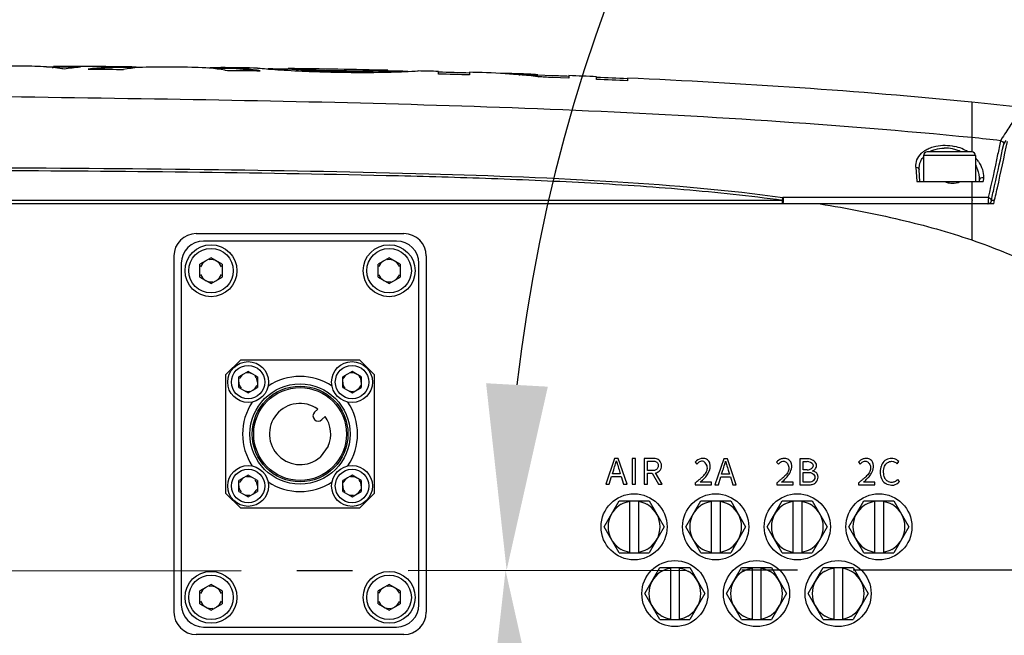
# Model space of a CAD drawing. Header units: millimetres. Extents: x 5828 to 6704, y 123 to 421.
# Tile 105 of 145: x 6565.65 to 6572.29, y 235.74 to 239.89. Entities that reach past the tile are written whole.
import ezdxf

# ---------------------------------------------------------------- set-up
doc = ezdxf.new("R2010")
doc.units = ezdxf.units.MM
doc.linetypes.add('CENTER', pattern=[0.6, 0.375, -0.075, 0.075, -0.075])
for name, color, linetype in [('中心线', 7, 'Continuous'), ('外形图', 7, 'Continuous'), ('尺寸标注', 7, 'Continuous'), ('运动范围', 7, 'Continuous')]:
    doc.layers.add(name, color=color, linetype=linetype)
doc.styles.add('微软雅黑', font='msyh.ttc', dxfattribs={"height": 1.5})
doc.dimstyles.new('尺寸标注_1_20比例', dxfattribs={"dimtxt": 1.5, "dimasz": 1.25, "dimexe": 0.5, "dimexo": 0.4, "dimgap": 0.5, "dimtad": 1, "dimdec": 1, "dimlfac": 20, "dimdsep": 46, "dimtxsty": '微软雅黑', "dimcen": 0.09, "dimadec": 0, "dimazin": 0, "dimtp": 0.01, "dimtm": 0.01, "dimtfac": 1, "dimtdec": 1, "dimtofl": 0, "dimtmove": 0, "dimatfit": 3, "dimfxl": 1, "dimtolj": 1, "dimarcsym": 0})

# ---------------------------------------------------------------- blocks, each defined once
blk = doc.blocks.new('*D1116')
at = {"layer": 'Defpoints', "color": 0}
for p in [(6584.311, 246.3126), (6624.6766, 244.0809), (6580.2667, 236.2503), (6631.9232, 236.2503), (6532.269, 236.1435)]:
    blk.add_point(p, dxfattribs=at)
at = {"layer": '尺寸标注', "color": 0, "lineweight": -2}
blk.add_arc((6579.9508, 236.1946), 11.0175, 16.50404, 173.55736, dxfattribs=at)
at = {"layer": '尺寸标注', "color": 0}
for points in [[(6590.3116, 239.2767), (6590.7172, 239.3722), (6590.8009, 238.1077)], [(6568.7949, 237.4424), (6569.2109, 237.4192), (6568.9333, 236.1828)]]:
    blk.add_solid(points, dxfattribs=at)
at = {"layer": '尺寸标注', "color": 0, "insert": (6578.8726, 248.4438), "char_height": 1.5, "attachment_point": 5, "rotation": 5.0307, "style": '微软雅黑'}
blk.add_mtext('\\A1;-\\A1;170%%d', dxfattribs=at)
blk = doc.blocks.new('*D1117')
at = {"layer": 'Defpoints', "color": 0}
for p in [(6580.2667, 236.2503), (6631.9232, 236.2503), (6532.269, 236.1435), (6624.6766, 228.4196), (6574.1823, 226.4549)]:
    blk.add_point(p, dxfattribs=at)
at = {"layer": '尺寸标注', "color": 0, "lineweight": -2}
blk.add_arc((6580.5787, 236.1952), 11.6528, 186.21047, 343.85092, dxfattribs=at)
at = {"layer": '尺寸标注', "color": 0}
for points in [[(6569.2023, 234.946), (6568.7862, 234.9232), (6568.9259, 236.1828)], [(6591.9747, 232.907), (6591.5688, 233.0013), (6592.0545, 234.1718)]]:
    blk.add_solid(points, dxfattribs=at)
at = {"layer": '尺寸标注', "color": 0, "insert": (6579.6801, 225.8605), "char_height": 1.5, "attachment_point": 5, "rotation": 355.0307, "style": '微软雅黑'}
blk.add_mtext('\\A1;+\\A1;170%%d', dxfattribs=at)

msp = doc.modelspace()

# ---------------------------------------------------------------- linework, layer by layer
at = {"layer": '中心线', "linetype": 'CENTER', "ltscale": 5}
msp.add_line((6532.269, 236.1435), (6631.9232, 236.2503), dxfattribs=at)
at = {"layer": '外形图', "color": 7, "linetype": 'Continuous'}
for p, q in [((6565.9382, 239.5714), (6565.8337, 239.572)), ((6565.8726, 239.5688), (6565.8785, 239.5682)), ((6565.8726, 239.5688), (6565.8785, 239.5681)), ((6565.8795, 239.5706), (6565.8795, 239.5756)), ((6566.1142, 239.5754), (6565.9515, 239.5764)), ((6566.0304, 239.5681), (6566.0203, 239.5687)), ((6566.0304, 239.568), (6566.0203, 239.5687)), ((6566.0761, 239.5757), (6566.0615, 239.5757)), ((6566.3508, 239.5739), (6566.3483, 239.5739)), ((6566.3508, 239.5739), (6566.3483, 239.5739)), ((6566.3508, 239.5689), (6566.3484, 239.5689)), ((6566.3508, 239.5689), (6566.3484, 239.5689)), ((6566.3487, 239.5561), (6566.3523, 239.5566)), ((6566.3487, 239.5561), (6566.3523, 239.5565)), ((6567.0343, 239.5506), (6567.0382, 239.55)), ((6567.0343, 239.5505), (6567.0382, 239.55)), ((6567.0388, 239.5678), (6567.0361, 239.5678)), ((6567.0388, 239.5677), (6567.0361, 239.5678)), ((6567.0387, 239.5628), (6567.0361, 239.5628)), ((6567.0387, 239.5627), (6567.0361, 239.5628)), ((6567.255, 239.5652), (6567.2717, 239.5636)), ((6567.2551, 239.5652), (6567.255, 239.5652)), ((6567.2551, 239.5652), (6567.2551, 239.5652)), ((6567.2717, 239.5636), (6567.2733, 239.5635)), ((6567.4615, 239.5574), (6567.4615, 239.5624)), ((6567.4615, 239.5624), (6567.4616, 239.5624)), ((6567.4716, 239.5617), (6567.4615, 239.5624)), ((6567.4716, 239.5567), (6567.4615, 239.5574)), ((6567.5614, 239.5513), (6567.5614, 239.5563)), ((6567.796, 239.5438), (6567.796, 239.5488)), ((6568.033, 239.543), (6568.033, 239.548)), ((6568.1321, 239.5505), (6568.1322, 239.5504)), ((6568.1322, 239.5454), (6568.1322, 239.5504)), ((6568.3176, 239.5447), (6568.3383, 239.5458)), ((6568.3327, 239.5455), (6568.3383, 239.5458)), ((6568.3384, 239.5458), (6568.3384, 239.5458)), ((6568.4739, 239.5245), (6568.4739, 239.5424)), ((6568.6836, 239.5368), (6568.6836, 239.5189)), ((6569.0151, 239.5203), (6569.0222, 239.5197)), ((6569.0151, 239.5202), (6569.0222, 239.5197)), ((6569.1427, 239.5078), (6569.149, 239.507)), ((6569.1427, 239.5077), (6569.149, 239.507)), ((6569.1436, 239.5155), (6569.1436, 239.5205)), ((6569.2399, 239.5137), (6569.1436, 239.5171)), ((6569.3533, 239.4966), (6569.2394, 239.5009)), ((6569.3533, 239.5144), (6569.3533, 239.4966)), ((6569.5395, 239.4891), (6569.5395, 239.5069)), ((6569.7476, 239.4979), (6569.7476, 239.48)), ((6572.0667, 239.3351), (6572.0667, 239.0968)), ((6572.0667, 239.0968), (6572.0667, 239.0213)), ((6572.2728, 239.0957), (6572.2601, 239.076)), ((6572.2822, 239.0532), (6572.2987, 239.0781)), ((6572.0667, 239.0213), (6572.0667, 239.0003)), ((6571.7417, 238.9753), (6571.7417, 238.8003)), ((6572.0917, 238.9753), (6571.7417, 238.9753)), ((6572.0667, 239.0003), (6571.7667, 239.0003)), ((6572.0917, 238.9753), (6572.0917, 238.8003)), ((6571.6904, 238.8983), (6571.6959, 238.8001)), ((6571.7167, 238.8003), (6571.7125, 238.8795)), ((6572.1171, 238.8092), (6572.1167, 238.8003)), ((6572.1454, 238.8269), (6572.1441, 238.8003)), ((6571.6959, 238.8003), (6572.1441, 238.8003)), ((6572.0667, 238.8004), (6572.0667, 238.6937)), ((6557.0669, 238.6763), (6570.7922, 238.6763)), ((6572.0667, 238.6937), (6570.7948, 238.6943)), ((6572.1988, 238.6753), (6572.2207, 238.6753)), ((6572.215, 238.6503), (6557.0658, 238.6503)), ((6572.0667, 238.6503), (6572.0667, 238.4073)), ((6566.8417, 238.4503), (6568.2417, 238.4503)), ((6568.1917, 238.4003), (6566.8917, 238.4003)), ((6566.6917, 238.3003), (6566.6917, 235.9003)), ((6566.9417, 238.2869), (6566.8667, 238.2436)), ((6567.0167, 238.2436), (6566.9417, 238.2869)), ((6568.1417, 238.2869), (6568.0667, 238.2436)), ((6568.2167, 238.2436), (6568.1417, 238.2869)), ((6568.3917, 238.3003), (6568.3917, 235.9003)), ((6566.7417, 238.2503), (6566.7417, 235.9503)), ((6566.8667, 238.157), (6566.8667, 238.2436)), ((6567.0167, 238.2436), (6567.0167, 238.157)), ((6568.0667, 238.157), (6568.0667, 238.2436)), ((6568.2167, 238.2436), (6568.2167, 238.157)), ((6568.3417, 235.9503), (6568.3417, 238.2503)), ((6566.8667, 238.157), (6566.9417, 238.1137)), ((6566.9417, 238.1137), (6567.0167, 238.157)), ((6568.0667, 238.157), (6568.1417, 238.1137)), ((6568.1417, 238.1137), (6568.2167, 238.157)), ((6567.0417, 237.5003), (6567.1417, 237.6003)), ((6567.1417, 237.6003), (6567.9417, 237.6003)), ((6567.9417, 237.6003), (6568.0417, 237.5003)), ((6567.0417, 236.7003), (6567.0417, 237.5003)), ((6567.1917, 237.5224), (6567.1292, 237.4864)), ((6567.1292, 237.4142), (6567.1292, 237.4864)), ((6567.2542, 237.4864), (6567.1917, 237.5224)), ((6567.2542, 237.4864), (6567.2542, 237.4142)), ((6567.8917, 237.5224), (6567.8292, 237.4864)), ((6567.8292, 237.4142), (6567.8292, 237.4864)), ((6567.9542, 237.4864), (6567.8917, 237.5224)), ((6567.9542, 237.4864), (6567.9542, 237.4142)), ((6568.0417, 237.5003), (6568.0417, 236.7003)), ((6567.1292, 237.4142), (6567.1917, 237.3781)), ((6567.1917, 237.3781), (6567.2542, 237.4142)), ((6567.8292, 237.4142), (6567.8917, 237.3781)), ((6567.8917, 237.3781), (6567.9542, 237.4142)), ((6567.6607, 237.2687), (6567.6389, 237.247)), ((6567.6884, 237.1975), (6567.7101, 237.2192)), ((6567.731, 237.0185), (6567.678, 236.9455)), ((6569.6608, 236.9365), (6569.6013, 236.7615)), ((6569.6854, 236.9365), (6569.6608, 236.9365)), ((6569.7448, 236.7615), (6569.6854, 236.9365)), ((6569.7801, 236.9365), (6569.7801, 236.7615)), ((6569.8023, 236.9365), (6569.7801, 236.9365)), ((6569.8023, 236.7615), (6569.8023, 236.9365)), ((6569.8608, 236.9365), (6569.8608, 236.7615)), ((6569.9157, 236.9365), (6569.8608, 236.9365)), ((6569.883, 236.8537), (6569.883, 236.9186)), ((6569.883, 236.9186), (6569.9123, 236.9186)), ((6570.2028, 236.9105), (6570.2154, 236.8981)), ((6570.2229, 236.9058), (6570.2154, 236.8981)), ((6570.3966, 236.9329), (6570.3371, 236.7579)), ((6570.4212, 236.9329), (6570.3966, 236.9329)), ((6570.4806, 236.7579), (6570.4212, 236.9329)), ((6570.7518, 236.9105), (6570.7645, 236.8981)), ((6570.9093, 236.9329), (6570.9093, 236.7579)), ((6570.9614, 236.9329), (6570.9093, 236.9329)), ((6570.9315, 236.8584), (6570.9315, 236.9155)), ((6570.9315, 236.9155), (6570.9585, 236.9155)), ((6571.303, 236.9105), (6571.3156, 236.8981)), ((6571.5641, 236.9002), (6571.5761, 236.9146)), ((6567.1917, 236.8224), (6567.1292, 236.7864)), ((6567.2542, 236.7864), (6567.1917, 236.8224)), ((6567.8917, 236.8224), (6567.8292, 236.7864)), ((6567.9542, 236.7864), (6567.8917, 236.8224)), ((6569.6462, 236.8327), (6569.6548, 236.8594)), ((6569.6992, 236.8327), (6569.6462, 236.8327)), ((6569.6909, 236.8594), (6569.6992, 236.8327)), ((6569.9123, 236.8537), (6569.883, 236.8537)), ((6569.883, 236.7615), (6569.883, 236.8358)), ((6569.883, 236.8358), (6569.9145, 236.8358)), ((6569.9145, 236.8358), (6569.957, 236.7615)), ((6569.982, 236.7615), (6569.9372, 236.8382)), ((6570.382, 236.8291), (6570.3906, 236.8558)), ((6570.435, 236.8291), (6570.382, 236.8291)), ((6570.4267, 236.8558), (6570.435, 236.8291)), ((6570.9576, 236.8584), (6570.9315, 236.8584)), ((6570.9315, 236.7756), (6570.9315, 236.8415)), ((6570.9315, 236.8415), (6570.9621, 236.8415)), ((6567.1292, 236.7142), (6567.1292, 236.7864)), ((6567.2542, 236.7864), (6567.2542, 236.7142)), ((6567.8292, 236.7142), (6567.8292, 236.7864)), ((6567.9542, 236.7864), (6567.9542, 236.7142)), ((6569.6013, 236.7615), (6569.6238, 236.7615)), ((6569.6238, 236.7615), (6569.6407, 236.815)), ((6569.6407, 236.815), (6569.7047, 236.815)), ((6569.7047, 236.815), (6569.7214, 236.7615)), ((6569.7214, 236.7615), (6569.7448, 236.7615)), ((6569.7801, 236.7615), (6569.8023, 236.7615)), ((6569.8608, 236.7615), (6569.883, 236.7615)), ((6569.957, 236.7615), (6569.982, 236.7615)), ((6570.2037, 236.7708), (6570.2037, 236.7579)), ((6570.2037, 236.7579), (6570.3138, 236.7579)), ((6570.3138, 236.7768), (6570.2653, 236.7768)), ((6570.3138, 236.7579), (6570.3138, 236.7768)), ((6570.3371, 236.7579), (6570.3596, 236.7579)), ((6570.3596, 236.7579), (6570.3765, 236.8114)), ((6570.3765, 236.8114), (6570.4405, 236.8114)), ((6570.4405, 236.8114), (6570.4572, 236.7579)), ((6570.4572, 236.7579), (6570.4806, 236.7579)), ((6570.7528, 236.7708), (6570.7528, 236.7579)), ((6570.7528, 236.7579), (6570.8628, 236.7579)), ((6570.8628, 236.7768), (6570.8144, 236.7768)), ((6570.8628, 236.7579), (6570.8628, 236.7768)), ((6570.9093, 236.7579), (6570.9652, 236.7579)), ((6570.9621, 236.7756), (6570.9315, 236.7756)), ((6571.3039, 236.7708), (6571.3039, 236.7579)), ((6571.3039, 236.7579), (6571.414, 236.7579)), ((6571.414, 236.7768), (6571.3655, 236.7768)), ((6571.414, 236.7579), (6571.414, 236.7768)), ((6571.4966, 236.7615), (6571.5266, 236.7548)), ((6571.5804, 236.7799), (6571.5682, 236.7937)), ((6567.1417, 236.6003), (6567.0417, 236.7003)), ((6567.1292, 236.7142), (6567.1917, 236.6781)), ((6567.1917, 236.6781), (6567.2542, 236.7142)), ((6567.8292, 236.7142), (6567.8917, 236.6781)), ((6567.8917, 236.6781), (6567.9542, 236.7142)), ((6568.0417, 236.7003), (6567.9417, 236.6003)), ((6569.5896, 236.4753), (6569.6906, 236.6503)), ((6569.6906, 236.6503), (6569.8927, 236.6503)), ((6569.7617, 236.6477), (6569.7617, 236.3029)), ((6569.8217, 236.649), (6569.8217, 236.3016)), ((6569.8927, 236.6503), (6569.9937, 236.4753)), ((6570.1396, 236.4753), (6570.2406, 236.6503)), ((6570.2406, 236.6503), (6570.4427, 236.6503)), ((6570.3117, 236.6477), (6570.3117, 236.3029)), ((6570.3717, 236.649), (6570.3717, 236.3016)), ((6570.4427, 236.6503), (6570.5437, 236.4753)), ((6570.6896, 236.4753), (6570.7906, 236.6503)), ((6570.7906, 236.6503), (6570.9927, 236.6503)), ((6570.8617, 236.6477), (6570.8617, 236.3029)), ((6570.9217, 236.649), (6570.9217, 236.3016)), ((6570.9927, 236.6503), (6571.0937, 236.4753)), ((6571.2396, 236.4753), (6571.3406, 236.6503)), ((6571.3406, 236.6503), (6571.5427, 236.6503)), ((6571.4117, 236.6477), (6571.4117, 236.3029)), ((6571.4717, 236.649), (6571.4717, 236.3016)), ((6571.5427, 236.6503), (6571.6437, 236.4753)), ((6567.9417, 236.6003), (6567.1417, 236.6003)), ((6569.6906, 236.3003), (6569.5896, 236.4753)), ((6569.9937, 236.4753), (6569.8927, 236.3003)), ((6570.2406, 236.3003), (6570.1396, 236.4753)), ((6570.5437, 236.4753), (6570.4427, 236.3003)), ((6570.7906, 236.3003), (6570.6896, 236.4753)), ((6571.0937, 236.4753), (6570.9927, 236.3003)), ((6571.3406, 236.3003), (6571.2396, 236.4753)), ((6571.6437, 236.4753), (6571.5427, 236.3003)), ((6569.6906, 236.3003), (6569.8927, 236.3003)), ((6570.2406, 236.3003), (6570.4427, 236.3003)), ((6570.7906, 236.3003), (6570.9927, 236.3003)), ((6571.3406, 236.3003), (6571.5427, 236.3003)), ((6569.8646, 236.0253), (6569.9656, 236.2003)), ((6569.9656, 236.2003), (6570.1677, 236.2003)), ((6570.0367, 236.1977), (6570.0367, 235.8529)), ((6570.0967, 236.199), (6570.0967, 235.8516)), ((6570.1677, 236.2003), (6570.2687, 236.0253)), ((6570.4146, 236.0253), (6570.5156, 236.2003)), ((6570.5156, 236.2003), (6570.7177, 236.2003)), ((6570.5867, 236.1977), (6570.5867, 235.8529)), ((6570.6467, 236.199), (6570.6467, 235.8516)), ((6570.7177, 236.2003), (6570.8187, 236.0253)), ((6570.9646, 236.0253), (6571.0656, 236.2003)), ((6571.0656, 236.2003), (6571.2677, 236.2003)), ((6571.1367, 236.1977), (6571.1367, 235.8529)), ((6571.1967, 236.199), (6571.1967, 235.8516)), ((6571.2677, 236.2003), (6571.3687, 236.0253)), ((6566.9417, 236.0869), (6566.8667, 236.0436)), ((6566.8667, 235.957), (6566.8667, 236.0436)), ((6567.0167, 236.0436), (6566.9417, 236.0869)), ((6567.0167, 236.0436), (6567.0167, 235.957)), ((6568.1417, 236.0869), (6568.0667, 236.0436)), ((6568.0667, 235.957), (6568.0667, 236.0436)), ((6568.2167, 236.0436), (6568.1417, 236.0869)), ((6568.2167, 236.0436), (6568.2167, 235.957)), ((6569.9656, 235.8503), (6569.8646, 236.0253)), ((6570.2687, 236.0253), (6570.1677, 235.8503)), ((6570.5156, 235.8503), (6570.4146, 236.0253)), ((6570.8187, 236.0253), (6570.7177, 235.8503)), ((6571.0656, 235.8503), (6570.9646, 236.0253)), ((6571.3687, 236.0253), (6571.2677, 235.8503)), ((6566.8667, 235.957), (6566.9417, 235.9137)), ((6566.9417, 235.9137), (6567.0167, 235.957)), ((6568.0667, 235.957), (6568.1417, 235.9137)), ((6568.1417, 235.9137), (6568.2167, 235.957)), ((6569.9656, 235.8503), (6570.1677, 235.8503)), ((6570.5156, 235.8503), (6570.7177, 235.8503)), ((6571.0656, 235.8503), (6571.2677, 235.8503)), ((6566.8917, 235.8003), (6568.1917, 235.8003)), ((6568.2417, 235.7503), (6566.8417, 235.7503))]:
    msp.add_line(p, q, dxfattribs=at)
for centre, radius in [((6566.9417, 238.2003), 0.175), ((6566.9417, 238.2003), 0.15), ((6568.1417, 238.2003), 0.175), ((6568.1417, 238.2003), 0.15), ((6567.1917, 237.4503), 0.1375), ((6567.1917, 237.4503), 0.1125), ((6567.8917, 237.4503), 0.1375), ((6567.8917, 237.4503), 0.1125), ((6567.5417, 237.1003), 0.3375), ((6567.5417, 237.1003), 0.3225), ((6567.5417, 237.1003), 0.3125), ((6567.1917, 236.7503), 0.1375), ((6567.8917, 236.7503), 0.1375), ((6567.1917, 236.7503), 0.1125), ((6567.8917, 236.7503), 0.1125), ((6569.7917, 236.4753), 0.2225), ((6570.3417, 236.4753), 0.2225), ((6570.8917, 236.4753), 0.2225), ((6571.4417, 236.4753), 0.2225), ((6570.0667, 236.0253), 0.2225), ((6570.6167, 236.0253), 0.2225), ((6571.1667, 236.0253), 0.2225), ((6566.9417, 236.0003), 0.175), ((6568.1417, 236.0003), 0.175), ((6566.9417, 236.0003), 0.15), ((6568.1417, 236.0003), 0.15)]:
    msp.add_circle(centre, radius, dxfattribs=at)
for centre, radius, start, end in [((6565.7076, 238.007), 1.5705, 83.96854, 89.73862), ((6565.7051, 237.9837), 1.5939, 81.64575, 83.75704), ((6565.7034, 237.9718), 1.606, 81.11766, 81.64753), ((6565.9303, 238.0976), 1.4789, 89.16938, 89.69603), ((6565.9303, 238.0935), 1.4779, 89.17275, 89.69603), ((6566.1801, 237.988), 1.5871, 94.2874, 98.28378), ((6565.9303, 238.0925), 1.4789, 88.10313, 89.17265), ((6565.9301, 238.0914), 1.4851, 84.92743, 89.16528), ((6565.9302, 238.0893), 1.4821, 86.51251, 88.10275), ((6566.3405, 237.998), 1.576, 89.71363, 98.25918), ((6566.3402, 237.9986), 1.5703, 89.7004, 96.85399), ((6566.3398, 238.0086), 1.5653, 85.36297, 89.59721), ((6566.5636, 238.1382), 1.4341, 90.26998, 98.47152), ((6566.5629, 238.1539), 1.4183, 89.53568, 90.24504), ((6566.799, 238.1539), 1.4162, 88.73116, 89.45426), ((6566.7978, 238.1334), 1.4369, 80.52605, 88.70088), ((6567.0189, 238.0115), 1.5565, 89.36879, 93.62368), ((6565.5539, 105.9634), 133.6077, 89.364372, 89.411603), ((6567.0183, 237.996), 1.5669, 82.19274, 89.2542), ((6567.018, 237.9968), 1.5711, 81.39818, 89.24112), ((6567.0141, 237.9689), 1.5994, 80.69436, 81.40935), ((6567.8459, 246.096), 6.5575, 264.99049, 265.96869), ((6566.1511, 147.8668), 91.7, 89.181193, 89.26702), ((6566.1511, 147.8671), 91.6998, 89.181124, 89.267021), ((6567.9585, 247.586), 8.0518, 265.91501, 266.0975), ((6567.916, 247.4491), 7.9123, 266.33734, 269.13169), ((6566.065, 142.4293), 97.1431, 88.780765, 89.176297), ((6567.9073, 246.6829), 7.135, 267.2213, 269.10649), ((6567.9086, 246.7053), 7.1623, 267.22159, 269.09959), ((6567.9388, 246.5128), 6.9654, 268.82591, 270.77535), ((6567.9401, 246.5341), 6.9918, 268.81918, 270.76127), ((6567.9907, 245.8593), 6.3231, 271.2793, 272.1177), ((6566.1511, 147.8668), 91.7, 88.677395, 88.762124), ((6566.1511, 147.8671), 91.6998, 88.676923, 88.76216), ((6567.9958, 245.687), 6.1507, 272.12966, 272.99915), ((6566.6562, 168.3687), 71.1919, 88.368144, 88.536918), ((6566.5607, 164.8692), 74.6798, 88.371068, 88.531959), ((6568.6323, 234.9634), 4.5729, 85.19836, 88.30228), ((6568.8627, 234.9407), 4.5883, 88.09577, 89.62119), ((6566.6562, 168.3687), 71.1919, 88.101125, 88.129327), ((6568.8626, 234.9383), 4.5908, 86.49038, 88.09532), ((6568.8627, 234.936), 4.588, 86.48923, 88.09513), ((6568.6313, 234.9514), 4.585, 83.5959, 85.10974), ((6567.0651, 180.219), 59.3395, 87.610168, 87.790109), ((6567.1771, 182.8976), 56.6537, 87.39943, 87.61014), ((6567.1772, 182.8999), 56.6385, 87.39889, 87.60965), ((6568.631, 204.5349), 34.9694, 83.80103, 84.36176), ((6571.017, 228.407), 10.7412, 83.35429, 84.39182), ((6571.8703, 238.8463), 0.178, 112.60174, 119.96782), ((6571.885, 238.7784), 0.2481, 77.69159, 90.72763), ((6571.8844, 238.7752), 0.2514, 71.01741, 77.72164), ((6571.8843, 238.7406), 0.3046, 67.69652, 77.33772), ((6571.8853, 238.7778), 0.2486, 63.52785, 71.02704), ((6571.892, 238.7594), 0.2842, 58.33929, 67.69076), ((6571.8418, 238.8835), 0.1308, 140.31498, 143.28173), ((6571.7667, 238.9753), 0.025, 90, 180), ((6572.0667, 238.9753), 0.025, 0, 90), ((6571.9329, 238.8103), 0.2186, 35.01869, 42.48576), ((6572.1321, 238.8084), 0.015, 168.87252, 176.97469), ((6572.0795, 238.6753), 0.1006, 354.79834, 5.52295), ((6566.8417, 238.3003), 0.15, 90, 180), ((6568.2417, 238.3003), 0.15, 0, 90), ((6566.8917, 238.2503), 0.15, 90, 180), ((6568.1917, 238.2503), 0.15, 0, 90), ((6566.9417, 238.2003), 0.075, 120, 160.00237), ((6566.9417, 238.2003), 0.075, 19.99763, 100.00237), ((6568.1417, 238.2003), 0.075, 120, 160.00237), ((6568.1417, 238.2003), 0.075, 19.99763, 100.00237), ((6566.9417, 238.2003), 0.075, 199.99763, 280.00237), ((6566.9417, 238.2003), 0.075, 300, 340.00237), ((6568.1417, 238.2003), 0.075, 199.99763, 280.00237), ((6568.1417, 238.2003), 0.075, 300, 340.00237), ((6567.1917, 237.4503), 0.0625, 120, 160.00237), ((6567.1917, 237.4503), 0.0625, 60, 100.00237), ((6567.1917, 237.4503), 0.0625, 0, 40.00237), ((6567.5417, 237.1003), 0.3875, 56.23847, 123.76319), ((6567.8917, 237.4503), 0.0625, 120, 160.00237), ((6567.8917, 237.4503), 0.0625, 60, 100.00237), ((6567.8917, 237.4503), 0.0625, 0, 40.00237), ((6567.1917, 237.4503), 0.0625, 180, 220.00237), ((6567.1917, 237.4503), 0.0625, 300, 340.00237), ((6567.8917, 237.4503), 0.0625, 180, 220.00237), ((6567.8917, 237.4503), 0.0625, 300, 340.00237), ((6567.1917, 237.4503), 0.0625, 240, 280.00237), ((6567.8917, 237.4503), 0.0625, 240, 280.00237), ((6567.5417, 237.1003), 0.3875, 146.23618, 213.76125), ((6567.5417, 237.1003), 0.2062, 54.7702, 311.35825), ((6567.5417, 237.1003), 0.3875, 326.24013, 33.76125), ((6567.6637, 237.2222), 0.035, 135, 315), ((6567.5417, 237.1003), 0.2062, 336.64174, 35.2298), ((6568.6434, 237.1945), 1.0652, 343.96283, 345.08561), ((6572.8985, 237.8284), 3.3511, 195.72088, 196.08814), ((6570.2638, 236.854), 0.0831, 128.94219, 137.21772), ((6569.383, 237.1898), 1.0612, 343.96605, 345.09304), ((6573.5937, 237.8129), 3.3089, 195.71306, 196.08503), ((6569.923, 236.8969), 0.0604, 283.54896, 295.66098), ((6570.9852, 236.7967), 0.0554, 69.82692, 81.9643), ((6567.1917, 236.7503), 0.0625, 120, 160.00237), ((6567.1917, 236.7503), 0.0625, 60, 100.00237), ((6567.1917, 236.7503), 0.0625, 0, 40.00237), ((6567.5417, 237.1003), 0.3875, 236.23851, 303.76144), ((6567.8917, 236.7503), 0.0625, 120, 160.00237), ((6567.8917, 236.7503), 0.0625, 60, 100.00237), ((6567.8917, 236.7503), 0.0625, 0, 40.00237), ((6567.1917, 236.7503), 0.0625, 180, 220.00237), ((6567.1917, 236.7503), 0.0625, 240, 280.00237), ((6567.1917, 236.7503), 0.0625, 300, 340.00237), ((6567.8917, 236.7503), 0.0625, 180, 220.00237), ((6567.8917, 236.7503), 0.0625, 240, 280.00237), ((6567.8917, 236.7503), 0.0625, 300, 340.00237), ((6569.7917, 236.4753), 0.175, 124.86379, 235.13621), ((6569.7918, 236.475), 0.1753, 119.90313, 124.86685), ((6569.7915, 236.475), 0.1753, 55.13315, 60.09687), ((6569.7917, 236.4753), 0.175, 304.86379, 55.13621), ((6570.3417, 236.4753), 0.175, 124.86379, 235.13621), ((6570.3418, 236.475), 0.1753, 119.90313, 124.86685), ((6570.3415, 236.475), 0.1753, 55.13315, 60.09687), ((6570.3417, 236.4753), 0.175, 304.86379, 55.13621), ((6570.8917, 236.4753), 0.175, 124.86379, 235.13621), ((6570.8918, 236.475), 0.1753, 119.90313, 124.86685), ((6570.8915, 236.475), 0.1753, 55.13315, 60.09687), ((6570.8917, 236.4753), 0.175, 304.86379, 55.13621), ((6571.4417, 236.4753), 0.175, 124.86379, 235.13621), ((6571.4418, 236.475), 0.1753, 119.90313, 124.86685), ((6571.4415, 236.475), 0.1753, 55.13315, 60.09687), ((6571.4417, 236.4753), 0.175, 304.86379, 55.13621), ((6569.7918, 236.4755), 0.1753, 235.13316, 240.09687), ((6569.7915, 236.4755), 0.1753, 299.90258, 304.86769), ((6570.3418, 236.4755), 0.1753, 235.13316, 240.09687), ((6570.3415, 236.4755), 0.1753, 299.90258, 304.86769), ((6570.8918, 236.4755), 0.1753, 235.13316, 240.09687), ((6570.8915, 236.4755), 0.1753, 299.90258, 304.86769), ((6571.4418, 236.4755), 0.1753, 235.13316, 240.09687), ((6571.4415, 236.4755), 0.1753, 299.90258, 304.86769), ((6570.0667, 236.0253), 0.175, 124.86379, 235.13621), ((6570.0668, 236.025), 0.1753, 119.90313, 124.86685), ((6570.0665, 236.025), 0.1753, 55.13315, 60.09687), ((6570.0667, 236.0253), 0.175, 304.86379, 55.13621), ((6570.6167, 236.0253), 0.175, 124.86379, 235.13621), ((6570.6168, 236.025), 0.1753, 119.90313, 124.86685), ((6570.6165, 236.025), 0.1753, 55.13315, 60.09687), ((6570.6167, 236.0253), 0.175, 304.86379, 55.13621), ((6571.1667, 236.0253), 0.175, 124.86379, 235.13621), ((6571.1668, 236.025), 0.1753, 119.90313, 124.86685), ((6571.1665, 236.025), 0.1753, 55.13315, 60.09687), ((6571.1667, 236.0253), 0.175, 304.86379, 55.13621), ((6566.9417, 236.0003), 0.075, 120, 160.00237), ((6566.9417, 236.0003), 0.075, 19.99763, 100.00237), ((6568.1417, 236.0003), 0.075, 120, 160.00237), ((6568.1417, 236.0003), 0.075, 19.99763, 100.00237), ((6566.9417, 236.0003), 0.075, 199.99763, 280.00237), ((6566.9417, 236.0003), 0.075, 300, 340.00237), ((6568.1417, 236.0003), 0.075, 199.99763, 280.00237), ((6568.1417, 236.0003), 0.075, 300, 340.00237), ((6566.8417, 235.9003), 0.15, 180, 270), ((6566.8917, 235.9503), 0.15, 180, 270), ((6568.1917, 235.9503), 0.15, 270, 0), ((6568.2417, 235.9003), 0.15, 270, 0), ((6570.0668, 236.0255), 0.1753, 235.13316, 240.09687), ((6570.0665, 236.0255), 0.1753, 299.90258, 304.86769), ((6570.6168, 236.0255), 0.1753, 235.13316, 240.09687), ((6570.6165, 236.0255), 0.1753, 299.90258, 304.86769), ((6571.1668, 236.0255), 0.1753, 235.13316, 240.09687), ((6571.1665, 236.0255), 0.1753, 299.90258, 304.86769)]:
    msp.add_arc(centre, radius, start, end, dxfattribs=at)
for points in [[(6565.7147, 239.5775), (6565.6068, 239.578), (6565.4988, 239.5784), (6565.3909, 239.5787)], [(6565.899, 239.5763), (6565.8925, 239.5762), (6565.886, 239.5758), (6565.8795, 239.5756)], [(6565.9186, 239.5763), (6565.9121, 239.5762), (6565.9055, 239.5764), (6565.899, 239.5763)], [(6565.9382, 239.5764), (6565.9316, 239.5765), (6565.9251, 239.5763), (6565.9186, 239.5763)], [(6566.3508, 239.5739), (6566.2719, 239.5745), (6566.193, 239.575), (6566.1142, 239.5754)], [(6566.4609, 239.5681), (6566.4242, 239.5684), (6566.3875, 239.5686), (6566.3508, 239.5689)], [(6566.8125, 239.5701), (6566.7331, 239.5709), (6566.6538, 239.5716), (6566.5744, 239.5722)], [(6567.2551, 239.5652), (6567.1828, 239.5661), (6567.1106, 239.567), (6567.0384, 239.5678)], [(6568.4739, 239.5424), (6568.4288, 239.5436), (6568.3836, 239.5447), (6568.3384, 239.5458)], [(6568.7678, 239.5343), (6568.7397, 239.5351), (6568.7117, 239.536), (6568.6836, 239.5368)], [(6569.3533, 239.5094), (6569.3155, 239.5109), (6569.2777, 239.5123), (6569.2399, 239.5137)], [(6572.0667, 239.3351), (6571.2955, 239.4113), (6570.5218, 239.4627), (6569.7476, 239.4979)], [(6571.7228, 238.9376), (6571.7266, 238.9461), (6571.7314, 238.9542), (6571.737, 238.9617)], [(6571.7125, 238.8795), (6571.7115, 238.8991), (6571.7149, 238.9196), (6571.7228, 238.9376)], [(6571.8864, 238.8003), (6571.8961, 238.7963), (6571.9063, 238.7933), (6571.9167, 238.7916)], [(6570.7922, 238.6669), (6570.7923, 238.67), (6570.7922, 238.6732), (6570.7922, 238.6763)], [(6572.1783, 238.6936), (6572.1411, 238.6938), (6572.1039, 238.6937), (6572.0667, 238.6938)], [(6572.1988, 238.6753), (6572.1988, 238.6708), (6572.1976, 238.6662), (6572.1953, 238.6624)], [(6572.1953, 238.6624), (6572.1926, 238.6578), (6572.1881, 238.6539), (6572.1831, 238.6519)], [(6569.6548, 236.8594), (6569.6591, 236.873), (6569.6632, 236.8866), (6569.6671, 236.9003)], [(6569.6786, 236.8997), (6569.6825, 236.8862), (6569.6865, 236.8728), (6569.6909, 236.8594)], [(6569.9123, 236.9186), (6569.9185, 236.9186), (6569.9251, 236.9186), (6569.9312, 236.9174)], [(6569.9502, 236.9313), (6569.9398, 236.9359), (6569.9272, 236.9365), (6569.9157, 236.9365)], [(6570.2564, 236.9362), (6570.2403, 236.936), (6570.2242, 236.9289), (6570.2115, 236.9187)], [(6570.2453, 236.9179), (6570.2374, 236.9164), (6570.2295, 236.9116), (6570.2229, 236.9058)], [(6570.3906, 236.8558), (6570.3949, 236.8694), (6570.399, 236.883), (6570.4029, 236.8967)], [(6570.4144, 236.8961), (6570.4183, 236.8826), (6570.4223, 236.8692), (6570.4267, 236.8558)], [(6570.7645, 236.8981), (6570.7717, 236.9068), (6570.7831, 236.9158), (6570.7942, 236.918)], [(6570.9979, 236.8942), (6570.9918, 236.9056), (6570.9724, 236.9155), (6570.9585, 236.9155)], [(6570.9994, 236.9213), (6570.9877, 236.9288), (6570.9746, 236.9329), (6570.9614, 236.9329)], [(6571.3156, 236.8981), (6571.3229, 236.9068), (6571.3343, 236.9158), (6571.3454, 236.918)], [(6571.5434, 236.9141), (6571.5513, 236.9112), (6571.5585, 236.9063), (6571.5641, 236.9002)], [(6569.9231, 236.8542), (6569.9195, 236.8538), (6569.9158, 236.8537), (6569.9123, 236.8537)], [(6570.8136, 236.8242), (6570.8097, 236.8198), (6570.8056, 236.8156), (6570.8013, 236.8116)], [(6570.9576, 236.8584), (6570.9628, 236.8584), (6570.9689, 236.8598), (6570.9747, 236.8621)], [(6570.9621, 236.8415), (6570.9679, 236.8415), (6570.9741, 236.8415), (6570.98, 236.8406)], [(6570.9747, 236.8621), (6570.9797, 236.8641), (6570.9845, 236.8668), (6570.9886, 236.8698)], [(6570.98, 236.8406), (6570.9854, 236.8399), (6570.9906, 236.8384), (6570.9951, 236.8354)], [(6570.9929, 236.8515), (6570.9954, 236.852), (6570.9978, 236.8528), (6571.0001, 236.854)], [(6570.9951, 236.8354), (6570.9996, 236.8325), (6571.0035, 236.8282), (6571.0062, 236.8233)], [(6571.3648, 236.8242), (6571.3609, 236.8198), (6571.3568, 236.8156), (6571.3525, 236.8116)], [(6570.2037, 236.7708), (6570.21, 236.7763), (6570.2164, 236.7815), (6570.2229, 236.7867)], [(6570.2367, 236.7751), (6570.2434, 236.7815), (6570.2502, 236.7878), (6570.2569, 236.7943)], [(6570.2653, 236.7768), (6570.2557, 236.7768), (6570.2462, 236.7759), (6570.2367, 236.7751)], [(6570.2569, 236.7943), (6570.2629, 236.8002), (6570.2688, 236.8063), (6570.2743, 236.8127)], [(6570.7706, 236.7856), (6570.7646, 236.7808), (6570.7586, 236.7759), (6570.7528, 236.7708)], [(6570.7869, 236.7989), (6570.7815, 236.7944), (6570.776, 236.79), (6570.7706, 236.7856)], [(6570.7857, 236.7751), (6570.793, 236.782), (6570.8004, 236.7888), (6570.8075, 236.7959)], [(6570.8144, 236.7768), (6570.8048, 236.7768), (6570.7952, 236.7759), (6570.7857, 236.7751)], [(6570.8013, 236.8116), (6570.7966, 236.8072), (6570.7918, 236.803), (6570.7869, 236.7989)], [(6570.8075, 236.7959), (6570.8131, 236.8014), (6570.8185, 236.807), (6570.8235, 236.813)], [(6570.9652, 236.7579), (6570.9701, 236.7579), (6570.9751, 236.7581), (6570.9801, 236.7586)], [(6570.9801, 236.7586), (6570.9886, 236.7595), (6570.997, 236.7615), (6571.0044, 236.7652)], [(6571.3217, 236.7856), (6571.3157, 236.7808), (6571.3098, 236.7759), (6571.3039, 236.7708)], [(6571.3381, 236.7989), (6571.3327, 236.7944), (6571.3272, 236.79), (6571.3217, 236.7856)], [(6571.3369, 236.7751), (6571.3442, 236.782), (6571.3516, 236.7888), (6571.3587, 236.7959)], [(6571.3655, 236.7768), (6571.356, 236.7768), (6571.3464, 236.7759), (6571.3369, 236.7751)], [(6571.3525, 236.8116), (6571.3478, 236.8072), (6571.343, 236.803), (6571.3381, 236.7989)], [(6571.3587, 236.7959), (6571.3643, 236.8014), (6571.3697, 236.807), (6571.3747, 236.813)], [(6571.5007, 236.7823), (6571.4938, 236.7867), (6571.488, 236.7928), (6571.4836, 236.7996)], [(6571.5682, 236.7937), (6571.5621, 236.7871), (6571.5544, 236.7814), (6571.5458, 236.7779)], [(6569.7045, 236.627), (6569.722, 236.6371), (6569.7417, 236.6444), (6569.7617, 236.6477)], [(6569.8217, 236.6477), (6569.8417, 236.6444), (6569.8613, 236.6371), (6569.8789, 236.627)], [(6570.2545, 236.627), (6570.272, 236.6371), (6570.2917, 236.6444), (6570.3117, 236.6477)], [(6570.3717, 236.6477), (6570.3917, 236.6444), (6570.4113, 236.6371), (6570.4289, 236.627)], [(6570.8045, 236.627), (6570.822, 236.6371), (6570.8417, 236.6444), (6570.8617, 236.6477)], [(6570.9217, 236.6477), (6570.9417, 236.6444), (6570.9613, 236.6371), (6570.9789, 236.627)], [(6571.3545, 236.627), (6571.372, 236.6371), (6571.3917, 236.6444), (6571.4117, 236.6477)], [(6571.4717, 236.6477), (6571.4917, 236.6444), (6571.5113, 236.6371), (6571.5289, 236.627)], [(6569.7617, 236.3029), (6569.7417, 236.3061), (6569.722, 236.3134), (6569.7045, 236.3235)], [(6569.8789, 236.3235), (6569.8613, 236.3134), (6569.8417, 236.3061), (6569.8217, 236.3029)], [(6570.3117, 236.3029), (6570.2917, 236.3061), (6570.272, 236.3134), (6570.2545, 236.3235)], [(6570.4289, 236.3235), (6570.4113, 236.3134), (6570.3917, 236.3061), (6570.3717, 236.3029)], [(6570.8617, 236.3029), (6570.8417, 236.3061), (6570.822, 236.3134), (6570.8045, 236.3235)], [(6570.9789, 236.3235), (6570.9613, 236.3134), (6570.9417, 236.3061), (6570.9217, 236.3029)], [(6571.4117, 236.3029), (6571.3917, 236.3061), (6571.372, 236.3134), (6571.3545, 236.3235)], [(6571.5289, 236.3235), (6571.5113, 236.3134), (6571.4917, 236.3061), (6571.4717, 236.3029)], [(6569.9795, 236.177), (6569.997, 236.1871), (6570.0167, 236.1944), (6570.0367, 236.1977)], [(6570.0967, 236.1977), (6570.1167, 236.1944), (6570.1363, 236.1871), (6570.1539, 236.177)], [(6570.5295, 236.177), (6570.547, 236.1871), (6570.5667, 236.1944), (6570.5867, 236.1977)], [(6570.6467, 236.1977), (6570.6667, 236.1944), (6570.6863, 236.1871), (6570.7039, 236.177)], [(6571.0795, 236.177), (6571.097, 236.1871), (6571.1167, 236.1944), (6571.1367, 236.1977)], [(6571.1967, 236.1977), (6571.2167, 236.1944), (6571.2363, 236.1871), (6571.2539, 236.177)], [(6570.0367, 235.8529), (6570.0167, 235.8561), (6569.997, 235.8634), (6569.9795, 235.8735)], [(6570.1539, 235.8735), (6570.1363, 235.8634), (6570.1167, 235.8561), (6570.0967, 235.8529)], [(6570.5867, 235.8529), (6570.5667, 235.8561), (6570.547, 235.8634), (6570.5295, 235.8735)], [(6570.7039, 235.8735), (6570.6863, 235.8634), (6570.6667, 235.8561), (6570.6467, 235.8529)], [(6571.1367, 235.8529), (6571.1167, 235.8561), (6571.097, 235.8634), (6571.0795, 235.8735)], [(6571.2539, 235.8735), (6571.2363, 235.8634), (6571.2167, 235.8561), (6571.1967, 235.8529)]]:
    msp.add_open_spline(points, degree=3, dxfattribs=at)
for points, knots in [([(6566.1141, 239.5576), (6566.1336, 239.5575), (6566.1825, 239.5566), (6566.2607, 239.5572), (6566.3193, 239.5563), (6566.3487, 239.5561)], [0, 0, 0, 0, 0.250002, 0.625, 1, 1, 1, 1]), ([(6567.0382, 239.55), (6567.0577, 239.5498), (6567.1066, 239.5482), (6567.1848, 239.5492), (6567.2434, 239.5475), (6567.2727, 239.5472)], [0, 0, 0, 0, 0.250006, 0.625001, 1, 1, 1, 1]), ([(6567.5614, 239.5563), (6567.5513, 239.5569), (6567.5214, 239.5585), (6567.4914, 239.5603), (6567.4716, 239.5617)], [0, 0, 0, 0, 0.338241, 1, 1, 1, 1]), ([(6567.5614, 239.5513), (6567.5513, 239.5519), (6567.5214, 239.5535), (6567.4914, 239.5553), (6567.4716, 239.5567)], [0, 0, 0, 0, 0.338173, 1, 1, 1, 1]), ([(6567.796, 239.5376), (6567.8258, 239.5371), (6567.9378, 239.5356), (6568.0497, 239.536), (6568.1318, 239.5378)], [0, 0, 0, 0, 0.266151, 1, 1, 1, 1]), ([(6568.1226, 239.5501), (6568.1179, 239.5499), (6568.0881, 239.549), (6568.0582, 239.5484), (6568.033, 239.548)], [0, 0, 0, 0, 0.155705, 1, 1, 1, 1]), ([(6568.1225, 239.545), (6568.1179, 239.5449), (6568.0881, 239.544), (6568.0582, 239.5434), (6568.033, 239.543)], [0, 0, 0, 0, 0.155776, 1, 1, 1, 1]), ([(6568.1322, 239.5454), (6568.1322, 239.5452), (6568.131, 239.5456), (6568.1295, 239.5451), (6568.1263, 239.5452), (6568.1239, 239.5451), (6568.1225, 239.545)], [0, 0, 0, 0, 0.062763, 0.249647, 0.561717, 1, 1, 1, 1]), ([(6568.1322, 239.5504), (6568.1322, 239.5503), (6568.131, 239.5506), (6568.1296, 239.5501), (6568.1263, 239.5503), (6568.124, 239.5501), (6568.1226, 239.5501)], [0, 0, 0, 0, 0.062655, 0.249486, 0.561583, 1, 1, 1, 1]), ([(6569.2394, 239.5009), (6569.2229, 239.5015), (6569.1928, 239.5034), (6569.1626, 239.5055), (6569.149, 239.507)], [0, 0, 0, 0, 0.545998, 1, 1, 1, 1]), ([(6572.0667, 239.0968), (6571.1509, 239.1867), (6569.7775, 239.2727), (6567.9408, 239.3314), (6566.5453, 239.3577), (6565.1025, 239.3772), (6562.9378, 239.3974), (6561.251, 239.3941), (6560.0667, 239.3775)], [0, 0, 0, 0, 0.229904, 0.343574, 0.459126, 0.578614, 0.704076, 1, 1, 1, 1]), ([(6572.4071, 239.2998), (6572.4067, 239.2998), (6572.406, 239.2982), (6572.4043, 239.2963), (6572.4018, 239.2919), (6572.3982, 239.2864), (6572.3934, 239.2791), (6572.3849, 239.2662), (6572.3716, 239.2462), (6572.3525, 239.2173), (6572.3295, 239.1822), (6572.3024, 239.141), (6572.2831, 239.1114), (6572.2728, 239.0957)], [0, 0, 0, 0, 0.004451, 0.016358, 0.035965, 0.063439, 0.09892, 0.142395, 0.253004, 0.394632, 0.566713, 0.768697, 1, 1, 1, 1]), ([(6572.2601, 239.076), (6572.2541, 239.0447), (6572.2284, 238.9169), (6572.1992, 238.7899), (6572.1783, 238.6936)], [0, 0, 0, 0, 0.244136, 1, 1, 1, 1]), ([(6572.2601, 239.076), (6572.2658, 239.0751), (6572.2766, 239.0697), (6572.2818, 239.0586), (6572.2822, 239.0532)], [0, 0, 0, 0, 0.514116, 1, 1, 1, 1]), ([(6571.7275, 238.9909), (6571.7291, 238.9925), (6571.7363, 238.9991), (6571.744, 239.005), (6571.7502, 239.0091)], [0, 0, 0, 0, 0.241591, 1, 1, 1, 1]), ([(6571.7502, 239.0091), (6571.753, 239.011), (6571.7651, 239.0186), (6571.7781, 239.0247), (6571.7882, 239.0286)], [0, 0, 0, 0, 0.23835, 1, 1, 1, 1]), ([(6571.7882, 239.0286), (6571.8001, 239.0332), (6571.8529, 239.0484), (6571.91, 239.047), (6571.951, 239.0378)], [0, 0, 0, 0, 0.23187, 1, 1, 1, 1]), ([(6571.8018, 239.0106), (6571.8078, 239.0131), (6571.8335, 239.0223), (6571.861, 239.0262), (6571.8818, 239.0265)], [0, 0, 0, 0, 0.236086, 1, 1, 1, 1]), ([(6572.1988, 238.6753), (6572.2062, 238.7076), (6572.2351, 238.8334), (6572.2631, 238.9593), (6572.2822, 239.0532)], [0, 0, 0, 0, 0.25726, 1, 1, 1, 1]), ([(6572.215, 238.6503), (6572.2232, 238.6865), (6572.2549, 238.8263), (6572.2859, 238.9663), (6572.307, 239.0704)], [0, 0, 0, 0, 0.25885, 1, 1, 1, 1]), ([(6571.6904, 238.8982), (6571.6894, 238.9147), (6571.6945, 238.9497), (6571.7149, 238.9786), (6571.7275, 238.9909)], [0, 0, 0, 0, 0.483679, 1, 1, 1, 1]), ([(6565.4447, 238.8758), (6565.8908, 238.8747), (6566.783, 238.8674), (6567.8982, 238.8497), (6568.7903, 238.825), (6569.459, 238.7965), (6570.1271, 238.7529), (6570.5709, 238.7048), (6570.7922, 238.6763)], [0, 0, 0, 0, 0.249941, 0.499933, 0.624943, 0.749958, 0.874978, 1, 1, 1, 1]), ([(6565.4451, 238.8942), (6565.9607, 238.8926), (6566.9488, 238.884), (6568.3615, 238.8591), (6569.6304, 238.812), (6570.4256, 238.744), (6570.7947, 238.694)], [0, 0, 0, 0, 0.288797, 0.553477, 0.791345, 1, 1, 1, 1]), ([(6571.6904, 238.8982), (6571.6959, 238.8978), (6571.7064, 238.8944), (6571.7123, 238.8843), (6571.7125, 238.8795)], [0, 0, 0, 0, 0.53564, 1, 1, 1, 1]), ([(6572.0928, 238.9101), (6572.0972, 238.9021), (6572.1122, 238.8706), (6572.1185, 238.8349), (6572.1171, 238.8092)], [0, 0, 0, 0, 0.260932, 1, 1, 1, 1]), ([(6572.1119, 238.9357), (6572.1233, 238.9194), (6572.141, 238.8844), (6572.1463, 238.8455), (6572.1454, 238.8269)], [0, 0, 0, 0, 0.51796, 1, 1, 1, 1]), ([(6572.1454, 238.8269), (6572.1392, 238.8277), (6572.127, 238.8261), (6572.1184, 238.8163), (6572.1174, 238.8113)], [0, 0, 0, 0, 0.550127, 1, 1, 1, 1]), ([(6571.9167, 238.7916), (6571.923, 238.7905), (6571.9465, 238.7879), (6571.9712, 238.7922), (6571.9865, 238.8003)], [0, 0, 0, 0, 0.271075, 1, 1, 1, 1]), ([(6570.7922, 238.6763), (6570.7925, 238.678), (6570.7933, 238.6841), (6570.7941, 238.6901), (6570.7948, 238.6945)], [0, 0, 0, 0, 0.284075, 1, 1, 1, 1]), ([(6570.7948, 238.6945), (6570.7962, 238.6866), (6570.7962, 238.6727), (6570.7958, 238.6586), (6570.7941, 238.6529)], [0, 0, 0, 0, 0.571068, 1, 1, 1, 1]), ([(6572.0667, 238.6938), (6572.0687, 238.6858), (6572.0691, 238.6741), (6572.0675, 238.6601), (6572.0662, 238.654), (6572.0647, 238.6517)], [0, 0, 0, 0, 0.577559, 0.80772, 1, 1, 1, 1]), ([(6572.1783, 238.6936), (6572.1832, 238.6925), (6572.1923, 238.6884), (6572.1981, 238.6797), (6572.1988, 238.6753)], [0, 0, 0, 0, 0.530975, 1, 1, 1, 1]), ([(6572.1783, 238.6936), (6572.1784, 238.693), (6572.1791, 238.6901), (6572.1795, 238.6872), (6572.1797, 238.685)], [0, 0, 0, 0, 0.222973, 1, 1, 1, 1]), ([(6570.7932, 238.6529), (6570.7932, 238.6548), (6570.7917, 238.6594), (6570.7922, 238.6641), (6570.7922, 238.6669)], [0, 0, 0, 0, 0.414924, 1, 1, 1, 1]), ([(6571.0456, 238.6502), (6571.2275, 238.621), (6571.5717, 238.5552), (6571.9095, 238.4608), (6572.0667, 238.4073)], [0, 0, 0, 0, 0.525949, 1, 1, 1, 1]), ([(6572.1743, 238.6503), (6572.1761, 238.6503), (6572.1787, 238.6575), (6572.1794, 238.6623), (6572.1797, 238.6661)], [0, 0, 0, 0, 0.316918, 1, 1, 1, 1]), ([(6572.0667, 238.4073), (6572.1386, 238.3828), (6572.317, 238.3165), (6572.5935, 238.1893), (6572.7876, 238.0682), (6572.8793, 238.0009)], [0, 0, 0, 0, 0.250164, 0.625661, 1, 1, 1, 1]), ([(6569.9312, 236.9174), (6569.9349, 236.9166), (6569.9446, 236.9131), (6569.9511, 236.9038), (6569.9532, 236.8971)], [0, 0, 0, 0, 0.363627, 1, 1, 1, 1]), ([(6569.9492, 236.8425), (6569.957, 236.8462), (6569.975, 236.8602), (6569.9805, 236.8972), (6569.9649, 236.9236), (6569.9522, 236.9304), (6569.9502, 236.9313)], [0, 0, 0, 0, 0.235506, 0.596587, 0.939131, 1, 1, 1, 1]), ([(6569.9532, 236.8971), (6569.9541, 236.8943), (6569.9552, 236.8884), (6569.9546, 236.8824), (6569.954, 236.8796)], [0, 0, 0, 0, 0.500346, 1, 1, 1, 1]), ([(6570.2553, 236.8144), (6570.2593, 236.8184), (6570.271, 236.8307), (6570.2865, 236.8542), (6570.2864, 236.8909), (6570.2646, 236.9193), (6570.2479, 236.9184), (6570.2453, 236.9179)], [0, 0, 0, 0, 0.126932, 0.383404, 0.606293, 0.938678, 1, 1, 1, 1]), ([(6570.2743, 236.8127), (6570.2809, 236.8205), (6570.3001, 236.8469), (6570.3119, 236.8928), (6570.2884, 236.9289), (6570.2688, 236.9358), (6570.258, 236.9362), (6570.2564, 236.9362)], [0, 0, 0, 0, 0.1955, 0.622342, 0.79814, 0.969523, 1, 1, 1, 1]), ([(6570.7943, 236.9353), (6570.7905, 236.9346), (6570.7743, 236.9301), (6570.7604, 236.9198), (6570.7518, 236.9105)], [0, 0, 0, 0, 0.230927, 1, 1, 1, 1]), ([(6570.7942, 236.918), (6570.7973, 236.9185), (6570.8073, 236.9187), (6570.8235, 236.9059), (6570.8355, 236.8833), (6570.8349, 236.852), (6570.822, 236.8337), (6570.814, 236.8246), (6570.8136, 236.8242)], [0, 0, 0, 0, 0.07861, 0.253812, 0.464002, 0.703376, 0.984962, 1, 1, 1, 1]), ([(6570.8486, 236.855), (6570.8539, 236.8696), (6570.857, 236.8944), (6570.8415, 236.9255), (6570.8176, 236.9367), (6570.8012, 236.9365), (6570.7943, 236.9353)], [0, 0, 0, 0, 0.377261, 0.59704, 0.825913, 1, 1, 1, 1]), ([(6570.9886, 236.8698), (6570.9952, 236.8749), (6571.0016, 236.8834), (6570.9991, 236.8919), (6570.9979, 236.8942)], [0, 0, 0, 0, 0.72553, 1, 1, 1, 1]), ([(6571.0001, 236.854), (6571.0061, 236.857), (6571.0189, 236.8697), (6571.0254, 236.8997), (6571.0089, 236.9153), (6570.9994, 236.9213)], [0, 0, 0, 0, 0.248381, 0.607076, 1, 1, 1, 1]), ([(6571.3455, 236.9353), (6571.3417, 236.9346), (6571.3255, 236.9301), (6571.3116, 236.9198), (6571.303, 236.9105)], [0, 0, 0, 0, 0.230926, 1, 1, 1, 1]), ([(6571.3454, 236.918), (6571.3485, 236.9185), (6571.3585, 236.9187), (6571.3747, 236.9059), (6571.3867, 236.8833), (6571.3861, 236.852), (6571.3732, 236.8337), (6571.3652, 236.8246), (6571.3648, 236.8242)], [0, 0, 0, 0, 0.078618, 0.253823, 0.464013, 0.703387, 0.98497, 1, 1, 1, 1]), ([(6571.3998, 236.855), (6571.405, 236.8696), (6571.4082, 236.8944), (6571.3927, 236.9255), (6571.3688, 236.9367), (6571.3524, 236.9365), (6571.3455, 236.9353)], [0, 0, 0, 0, 0.377247, 0.597029, 0.825908, 1, 1, 1, 1]), ([(6571.5247, 236.9362), (6571.5195, 236.936), (6571.501, 236.9335), (6571.4727, 236.9174), (6571.4599, 236.894), (6571.4559, 236.8819)], [0, 0, 0, 0, 0.168265, 0.592924, 1, 1, 1, 1]), ([(6571.4836, 236.7996), (6571.4827, 236.801), (6571.4751, 236.8142), (6571.4718, 236.844), (6571.475, 236.8815), (6571.4901, 236.9007), (6571.4976, 236.9065)], [0, 0, 0, 0, 0.043448, 0.395964, 0.757879, 1, 1, 1, 1]), ([(6571.4976, 236.9065), (6571.5002, 236.9084), (6571.5119, 236.9158), (6571.5288, 236.9184), (6571.5412, 236.9149), (6571.5434, 236.9141)], [0, 0, 0, 0, 0.198525, 0.855843, 1, 1, 1, 1]), ([(6571.5761, 236.9146), (6571.5681, 236.9234), (6571.551, 236.9339), (6571.5318, 236.9363), (6571.5247, 236.9362)], [0, 0, 0, 0, 0.629334, 1, 1, 1, 1]), ([(6569.954, 236.8796), (6569.9524, 236.8723), (6569.9446, 236.859), (6569.9303, 236.8551), (6569.9231, 236.8542)], [0, 0, 0, 0, 0.502193, 1, 1, 1, 1]), ([(6570.8235, 236.813), (6570.8298, 236.8204), (6570.8393, 236.8335), (6570.8464, 236.8488), (6570.8486, 236.855)], [0, 0, 0, 0, 0.604775, 1, 1, 1, 1]), ([(6571.0044, 236.7652), (6571.006, 236.766), (6571.0192, 236.7736), (6571.0358, 236.7989), (6571.0288, 236.8351), (6571.0115, 236.846), (6571.0043, 236.8487)], [0, 0, 0, 0, 0.052586, 0.44183, 0.78432, 1, 1, 1, 1]), ([(6571.0062, 236.8233), (6571.0083, 236.8192), (6571.0114, 236.8089), (6571.0083, 236.7984), (6571.0053, 236.7933)], [0, 0, 0, 0, 0.442281, 1, 1, 1, 1]), ([(6571.3747, 236.813), (6571.381, 236.8204), (6571.3905, 236.8335), (6571.3976, 236.8488), (6571.3998, 236.855)], [0, 0, 0, 0, 0.604751, 1, 1, 1, 1]), ([(6571.4559, 236.8819), (6571.4554, 236.8804), (6571.4506, 236.8646), (6571.4488, 236.8336), (6571.4586, 236.7907), (6571.4811, 236.7692), (6571.4949, 236.7623), (6571.4966, 236.7615)], [0, 0, 0, 0, 0.033525, 0.357174, 0.669461, 0.959148, 1, 1, 1, 1]), ([(6570.2229, 236.7867), (6570.2281, 236.7909), (6570.2392, 236.7999), (6570.2499, 236.8092), (6570.2553, 236.8144)], [0, 0, 0, 0, 0.470267, 1, 1, 1, 1]), ([(6571.0053, 236.7933), (6571.003, 236.7893), (6570.9915, 236.7765), (6570.9737, 236.7756), (6570.9621, 236.7756)], [0, 0, 0, 0, 0.276981, 1, 1, 1, 1]), ([(6571.5222, 236.7747), (6571.5169, 236.7753), (6571.5094, 236.7774), (6571.5027, 236.7811), (6571.5007, 236.7823)], [0, 0, 0, 0, 0.692865, 1, 1, 1, 1]), ([(6571.5458, 236.7779), (6571.5433, 236.7769), (6571.5356, 236.7745), (6571.5275, 236.7741), (6571.5222, 236.7747)], [0, 0, 0, 0, 0.341768, 1, 1, 1, 1]), ([(6571.5266, 236.7548), (6571.5314, 236.7548), (6571.5514, 236.7573), (6571.5704, 236.7683), (6571.5804, 236.7799)], [0, 0, 0, 0, 0.238001, 1, 1, 1, 1])]:
    msp.add_open_spline(points, degree=3, knots=knots, dxfattribs=at)
at = {"layer": '运动范围'}
msp.add_arc((6580.2667, 236.2503), 45.095, 10, 350, dxfattribs=at)

# ---------------------------------------------------------------- dimensions: what is measured, and where the dimension line sits
at = {"layer": '尺寸标注'}
for base, line2, text, picture, middle in [((6584.311, 246.3126), ((6580.2667, 236.2503), (6624.6766, 244.0809)), '\\A1;-<>', '*D1116', (6578.8726, 248.4438)), ((6574.1823, 226.4549), ((6624.6766, 228.4196), (6580.2667, 236.2503)), '\\A1;+<>', '*D1117', (6579.6801, 225.8605))]:
    dim = msp.add_angular_dim_2l(base=base, line1=((6532.269, 236.1435), (6631.9232, 236.2503)), line2=line2, text=text, dimstyle='尺寸标注_1_20比例', override={"dimtxsty": '微软雅黑'}, dxfattribs=at)
    dim.commit()
    dim.dimension.update_dxf_attribs({"geometry": picture, "text_midpoint": middle})

doc.saveas('drawing.dxf')
